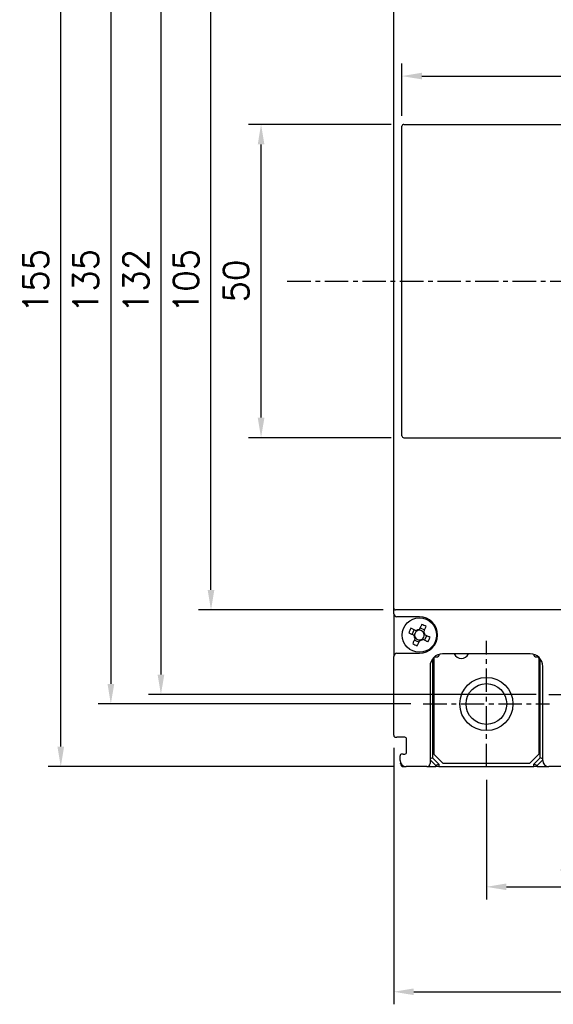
# Model space of a CAD drawing. Extents: x 978 to 2882, y -907 to 1847.
# Tile 13 of 20: x 1773 to 1858, y 1395 to 1552. Entities that reach past the tile are written whole.
import ezdxf

# ---------------------------------------------------------------- set-up
doc = ezdxf.new("R2010")
doc.units = 0
doc.header["$LTSCALE"] = 3
doc.header["$MEASUREMENT"] = 0
doc.linetypes.add('CENTER', pattern=[2, 1.25, -0.25, 0.25, -0.25])
doc.layers.get('0').update_dxf_attribs({"linetype": 'CONTINUOUS'})
doc.layers.get('Defpoints').update_dxf_attribs({"linetype": 'CONTINUOUS'})
doc.layers.add('cen', color=1, linetype='CENTER')
doc.layers.add('di', color=3, linetype='CONTINUOUS')
doc.styles.add('KIM', font='ROMANS.shx', dxfattribs={"height": 5, "bigfont": 'GSG1.shx'})
doc.styles.get("Standard").update_dxf_attribs({"font": 'romans.shx', "height": 4, "bigfont": 'ghs.shx'})
doc.dimstyles.new('STANDARD$0', dxfattribs={"dimtxt": 5, "dimasz": 5, "dimexe": 1, "dimexo": 2, "dimgap": 2, "dimtad": 1, "dimdec": 4, "dimzin": 12, "dimdsep": 46, "dimtxsty": 'KIM', "dimcen": -1, "dimdle": 0.1, "dimadec": 0, "dimazin": 0, "dimtfac": 1, "dimtdec": 4, "dimtmove": 0, "dimatfit": 3, "dimfxl": 0, "dimtolj": 1, "dimtzin": 0, "dimarcsym": 0})

# ---------------------------------------------------------------- blocks, each defined once
blk = doc.blocks.new('M3')
at = {"color": 4}
for p, q in [((1258.33, 221.58), (1258.67, 222.3)), ((1259.05, 222.12), (1258.95, 222.17)), ((1259.45, 222.35), (1259.41, 222.25)), ((1259.59, 222.64), (1260.31, 222.3)), ((1260.13, 221.92), (1260.17, 222.02)), ((1258.62, 221.45), (1258.72, 221.4)), ((1259.39, 220.33), (1258.67, 220.67)), ((1258.85, 221.05), (1258.8, 220.95)), ((1259.52, 220.62), (1259.57, 220.72)), ((1259.92, 220.85), (1260.02, 220.8)), ((1260.35, 221.52), (1260.25, 221.56)), ((1260.64, 221.38), (1260.3, 220.67))]:
    blk.add_line(p, q, dxfattribs=at)
at = {"color": 4, "flags": 128}
for points in [[(1259.84, 223.18), (1259.79, 223.08), (1259.75, 222.98), (1259.7, 222.87), (1259.65, 222.77), (1259.6, 222.67), (1259.55, 222.56), (1259.5, 222.46), (1259.45, 222.35)], [(1257.79, 221.84), (1257.89, 221.79), (1257.99, 221.74), (1258.1, 221.69), (1258.2, 221.65), (1258.31, 221.6), (1258.41, 221.55), (1258.52, 221.5), (1258.62, 221.45)], [(1258.95, 222.17), (1258.85, 222.22), (1258.74, 222.27), (1258.64, 222.32), (1258.54, 222.36), (1258.43, 222.41), (1258.33, 222.46), (1258.22, 222.51), (1258.12, 222.56)], [(1260.17, 222.02), (1260.22, 222.12), (1260.27, 222.23), (1260.32, 222.33), (1260.37, 222.43), (1260.42, 222.54), (1260.46, 222.64), (1260.51, 222.75), (1260.56, 222.85)], [(1258.8, 220.95), (1258.75, 220.85), (1258.7, 220.74), (1258.66, 220.64), (1258.61, 220.53), (1258.56, 220.43), (1258.51, 220.32), (1258.46, 220.22), (1258.41, 220.12)], [(1259.13, 219.78), (1259.18, 219.89), (1259.23, 219.99), (1259.28, 220.09), (1259.32, 220.2), (1259.37, 220.3), (1259.42, 220.41), (1259.47, 220.51), (1259.52, 220.62)], [(1260.02, 220.8), (1260.12, 220.75), (1260.23, 220.7), (1260.33, 220.65), (1260.44, 220.6), (1260.54, 220.55), (1260.65, 220.51), (1260.75, 220.46), (1260.85, 220.41)], [(1261.19, 221.13), (1261.08, 221.18), (1260.98, 221.22), (1260.88, 221.27), (1260.77, 221.32), (1260.67, 221.37), (1260.56, 221.42), (1260.46, 221.47), (1260.35, 221.52)]]:
    blk.add_lwpolyline(points, dxfattribs=at)
at = {"color": 4}
blk.add_circle((1259.49, 221.48), 2.75, dxfattribs=at)
for centre, radius, start, end in [((1253.74, 209.15), 15.31, 63.5189, 66.4838), ((1271.82, 215.73), 15.31, 153.5189, 156.4838), ((1259.49, 221.48), 0.771, 124.1053, 185.8975), ((1259.49, 221.48), 0.867, 92.1643, 127.8385), ((1259.49, 221.48), 0.771, 95.8975, 124.1053), ((1259.49, 221.48), 0.771, 34.1053, 95.8975), ((1259.49, 221.48), 0.771, 5.8975, 34.1053), ((1259.49, 221.48), 0.867, 2.1643, 37.8385), ((1265.24, 233.82), 15.31, 243.519, 246.4838), ((1259.49, 221.48), 0.867, 182.1643, 217.8385), ((1259.49, 221.48), 0.771, 185.8975, 214.1053), ((1259.49, 221.48), 0.771, 214.1053, 275.8975), ((1259.49, 221.48), 0.867, 272.1643, 307.8385), ((1259.49, 221.48), 0.771, 275.8975, 304.1053), ((1259.49, 221.48), 0.771, 304.1053, 5.8975), ((1247.15, 227.24), 15.31, 333.5189, 336.4838)]:
    blk.add_arc(centre, radius, start, end, dxfattribs=at)
blk = doc.blocks.new('*D64')
at = {"layer": 'Defpoints', "color": 0}
for p in [(1847.61, 1432.9), (1877.61, 1429.8), (1877.61, 1413.81)]:
    blk.add_point(p, dxfattribs=at)
at = {"layer": 'di'}
for p, q in [((1847.61, 1430.9), (1847.61, 1411.81)), ((1877.61, 1427.8), (1877.61, 1411.81)), ((1850.81, 1413.81), (1874.41, 1413.81))]:
    blk.add_line(p, q, dxfattribs=at)
for points in [[(1850.81, 1414.34), (1850.81, 1413.28), (1847.61, 1413.81)], [(1874.41, 1414.34), (1874.41, 1413.28), (1877.61, 1413.81)]]:
    blk.add_solid(points, dxfattribs=at)
at = {"layer": 'di', "insert": (1862.61, 1417.81), "char_height": 4, "attachment_point": 5}
blk.add_mtext('\\A1;30', dxfattribs=at)
blk = doc.blocks.new('*D68')
at = {"layer": 'Defpoints', "color": 0}
for p in [(1921.11, 1543.2), (1834.11, 1534.87), (1921.11, 1534.87)]:
    blk.add_point(p, dxfattribs=at)
at = {"layer": 'di'}
for p, q in [((1834.11, 1536.87), (1834.11, 1545.2)), ((1921.11, 1536.87), (1921.11, 1545.2)), ((1837.31, 1543.2), (1917.91, 1543.2))]:
    blk.add_line(p, q, dxfattribs=at)
for points in [[(1837.31, 1543.73), (1837.31, 1542.67), (1834.11, 1543.2)], [(1917.91, 1543.73), (1917.91, 1542.67), (1921.11, 1543.2)]]:
    blk.add_solid(points, dxfattribs=at)
at = {"layer": 'di', "insert": (1877.61, 1547.2), "char_height": 4, "attachment_point": 5}
blk.add_mtext('\\A1;87', dxfattribs=at)
blk = doc.blocks.new('*D72')
at = {"layer": 'Defpoints', "color": 0}
for p in [(1832.81, 1437.99), (1952.41, 1438.19), (1952.41, 1397.06)]:
    blk.add_point(p, dxfattribs=at)
at = {"layer": 'di'}
for p, q in [((1832.81, 1435.99), (1832.81, 1395.06)), ((1952.41, 1436.19), (1952.41, 1395.06)), ((1836.01, 1397.06), (1949.21, 1397.06))]:
    blk.add_line(p, q, dxfattribs=at)
for points in [[(1836.01, 1397.59), (1836.01, 1396.53), (1832.81, 1397.06)], [(1949.21, 1397.59), (1949.21, 1396.53), (1952.41, 1397.06)]]:
    blk.add_solid(points, dxfattribs=at)
at = {"layer": 'di', "insert": (1892.61, 1401.06), "char_height": 4, "attachment_point": 5}
blk.add_mtext('\\A1;120', dxfattribs=at)
blk = doc.blocks.new('*D88')
at = {"layer": 'Defpoints', "color": 0}
for p in [(1779.61, 1587.99), (1834.81, 1587.99), (1834.81, 1432.99)]:
    blk.add_point(p, dxfattribs=at)
at = {"layer": 'di'}
for p, q in [((1832.81, 1587.99), (1777.61, 1587.99)), ((1779.61, 1436.19), (1779.61, 1584.79)), ((1832.81, 1432.99), (1777.61, 1432.99))]:
    blk.add_line(p, q, dxfattribs=at)
for points in [[(1779.08, 1584.79), (1780.15, 1584.79), (1779.61, 1587.99)], [(1779.08, 1436.19), (1780.15, 1436.19), (1779.61, 1432.99)]]:
    blk.add_solid(points, dxfattribs=at)
at = {"layer": 'di', "insert": (1775.61, 1510.49), "char_height": 4, "attachment_point": 5, "rotation": 90}
blk.add_mtext('\\A1;155', dxfattribs=at)
blk = doc.blocks.new('*D89')
at = {"layer": 'Defpoints', "color": 0}
for p in [(1811.61, 1535.49), (1834.41, 1535.49), (1834.41, 1485.49)]:
    blk.add_point(p, dxfattribs=at)
at = {"layer": 'di'}
for p, q in [((1832.41, 1535.49), (1809.61, 1535.49)), ((1811.61, 1488.69), (1811.61, 1532.29)), ((1832.41, 1485.49), (1809.61, 1485.49))]:
    blk.add_line(p, q, dxfattribs=at)
for points in [[(1811.08, 1532.29), (1812.15, 1532.29), (1811.61, 1535.49)], [(1811.08, 1488.69), (1812.15, 1488.69), (1811.61, 1485.49)]]:
    blk.add_solid(points, dxfattribs=at)
at = {"layer": 'di', "insert": (1807.61, 1510.49), "char_height": 4, "attachment_point": 5, "rotation": 90}
blk.add_mtext('\\A1;50', dxfattribs=at)
blk = doc.blocks.new('*D90')
at = {"layer": 'Defpoints', "color": 0}
for p in [(1837.52, 1577.99), (1787.61, 1442.99), (1837.52, 1442.99)]:
    blk.add_point(p, dxfattribs=at)
at = {"layer": 'di'}
for p, q in [((1835.52, 1577.99), (1785.61, 1577.99)), ((1787.61, 1574.79), (1787.61, 1446.19)), ((1835.52, 1442.99), (1785.61, 1442.99))]:
    blk.add_line(p, q, dxfattribs=at)
for points in [[(1787.08, 1574.79), (1788.15, 1574.79), (1787.61, 1577.99)], [(1787.08, 1446.19), (1788.15, 1446.19), (1787.61, 1442.99)]]:
    blk.add_solid(points, dxfattribs=at)
at = {"layer": 'di', "insert": (1783.61, 1510.49), "char_height": 4, "attachment_point": 5, "rotation": 90}
blk.add_mtext('\\A1;135', dxfattribs=at)
blk = doc.blocks.new('*D87')
at = {"layer": 'Defpoints', "color": 0}
for p in [(1857.57, 1576.49), (1795.61, 1444.49), (1857.57, 1444.49)]:
    blk.add_point(p, dxfattribs=at)
at = {"layer": 'di'}
for p, q in [((1855.57, 1576.49), (1793.61, 1576.49)), ((1795.61, 1573.29), (1795.61, 1447.69)), ((1855.57, 1444.49), (1793.61, 1444.49))]:
    blk.add_line(p, q, dxfattribs=at)
for points in [[(1795.08, 1573.29), (1796.15, 1573.29), (1795.61, 1576.49)], [(1795.08, 1447.69), (1796.15, 1447.69), (1795.61, 1444.49)]]:
    blk.add_solid(points, dxfattribs=at)
at = {"layer": 'di', "insert": (1791.61, 1510.49), "char_height": 4, "attachment_point": 5, "rotation": 90}
blk.add_mtext('\\A1;132', dxfattribs=at)
blk = doc.blocks.new('*D86')
at = {"layer": 'Defpoints', "color": 0}
for p in [(1803.61, 1562.99), (1833.11, 1562.99), (1833.11, 1457.99)]:
    blk.add_point(p, dxfattribs=at)
at = {"layer": 'di'}
for p, q in [((1831.11, 1562.99), (1801.61, 1562.99)), ((1803.61, 1461.19), (1803.61, 1559.79)), ((1831.11, 1457.99), (1801.61, 1457.99))]:
    blk.add_line(p, q, dxfattribs=at)
for points in [[(1803.08, 1559.79), (1804.15, 1559.79), (1803.61, 1562.99)], [(1803.08, 1461.19), (1804.15, 1461.19), (1803.61, 1457.99)]]:
    blk.add_solid(points, dxfattribs=at)
at = {"layer": 'di', "insert": (1799.61, 1510.49), "char_height": 4, "attachment_point": 5, "rotation": 90}
blk.add_mtext('\\A1;105', dxfattribs=at)

msp = doc.modelspace()

# ---------------------------------------------------------------- linework, layer by layer
for p, q in [((1832.813, 1458.291), (1832.813, 1562.691)), ((1834.413, 1535.491), (1866.513, 1535.491)), ((1834.113, 1534.866), (1834.113, 1535.19)), ((1834.113, 1486.116), (1834.113, 1534.866)), ((1834.113, 1485.792), (1834.113, 1486.116)), ((1834.413, 1485.491), (1866.513, 1485.491)), ((1832.813, 1457.391), (1832.813, 1458.291)), ((1832.813, 1457.391), (1832.813, 1450.591)), ((1834.113, 1457.991), (1833.113, 1457.991)), ((1836.913, 1456.891), (1833.313, 1456.891)), ((1921.113, 1457.991), (1834.113, 1457.991)), ((1832.813, 1437.991), (1832.813, 1450.591)), ((1833.313, 1451.091), (1836.913, 1451.091)), ((1839.413, 1450.491), (1839.613, 1450.491)), ((1854.613, 1450.991), (1840.613, 1450.991)), ((1855.613, 1450.491), (1855.813, 1450.491)), ((1838.613, 1448.991), (1838.613, 1433.491)), ((1839.013, 1450.191), (1839.013, 1434.391)), ((1839.213, 1450.291), (1839.213, 1434.991)), ((1856.013, 1450.291), (1856.013, 1434.991)), ((1856.213, 1434.391), (1856.213, 1450.191)), ((1856.613, 1433.991), (1856.613, 1448.991)), ((1833.113, 1437.691), (1833.313, 1437.691)), ((1834.563, 1437.691), (1833.313, 1437.691)), ((1834.863, 1435.291), (1834.863, 1437.391)), ((1833.813, 1433.991), (1833.813, 1434.691)), ((1834.313, 1434.991), (1834.113, 1434.991)), ((1834.313, 1434.991), (1834.563, 1434.991)), ((1839.213, 1434.991), (1840.713, 1433.491)), ((1854.513, 1433.491), (1856.013, 1434.991)), ((1833.913, 1433.491), (1833.913, 1433.555)), ((1839.013, 1434.391), (1838.613, 1434.226)), ((1839.513, 1433.184), (1838.613, 1434.084)), ((1839.013, 1434.391), (1840.013, 1433.391)), ((1840.013, 1433.391), (1839.513, 1433.184)), ((1839.513, 1432.991), (1839.513, 1433.184)), ((1840.013, 1433.391), (1840.013, 1432.991)), ((1854.513, 1433.491), (1840.713, 1433.491)), ((1855.213, 1433.391), (1856.213, 1434.391)), ((1855.713, 1433.184), (1855.213, 1433.391)), ((1855.213, 1432.991), (1855.213, 1433.391)), ((1856.613, 1434.084), (1855.713, 1433.184)), ((1855.713, 1433.184), (1855.713, 1432.991)), ((1856.613, 1434.226), (1856.213, 1434.391)), ((1834.413, 1432.991), (1834.813, 1432.991)), ((1838.113, 1432.991), (1834.813, 1432.991)), ((1838.113, 1432.991), (1839.513, 1432.991)), ((1840.013, 1432.991), (1839.513, 1432.991)), ((1840.013, 1432.991), (1855.213, 1432.991)), ((1855.713, 1432.991), (1855.213, 1432.991)), ((1855.713, 1432.991), (1857.613, 1432.991)), ((1861.013, 1432.991), (1857.613, 1432.991))]:
    msp.add_line(p, q)
for radius in [4.25, 3.25]:
    msp.add_circle((1847.613, 1442.991), radius)
for centre, radius, start, end in [((1833.113, 1458.291), 0.3, 180, 270), ((1833.313, 1457.391), 0.5, 180, 270), ((1836.913, 1453.991), 2.9, 270, 90), ((1833.313, 1450.591), 0.5, 90, 180), ((1840.613, 1448.991), 2, 90, 180), ((1839.413, 1450.291), 0.2, 90, 180), ((1839.613, 1450.991), 0.5, 270, 352.57721), ((1843.613, 1451.491), 1.25, 203.57818, 336.42182), ((1854.613, 1448.991), 2, 0, 90), ((1855.613, 1450.991), 0.5, 187.42279, 270), ((1855.813, 1450.291), 0.2, 0, 90), ((1855.913, 1449.491), 0.3, 289.47122, 0), ((1833.113, 1437.991), 0.3, 180, 270), ((1834.563, 1437.391), 0.3, 0, 90), ((1834.113, 1434.691), 0.3, 90, 180), ((1834.563, 1435.291), 0.3, 270, 0), ((1834.813, 1433.991), 1, 180, 270), ((1834.413, 1433.491), 0.5, 180, 270), ((1838.113, 1433.491), 0.5, 270, 0), ((1857.613, 1433.991), 1, 180, 270)]:
    msp.add_arc(centre, radius, start, end)
for centre, major_axis, start_param, end_param in [((1834.413, 1535.19), (0, -0.301), 3.1415927, 4.712389), ((1834.413, 1485.792), (0, 0.301), 1.5707963, 3.1415927)]:
    msp.add_ellipse(centre, major_axis=major_axis, ratio=0.9961947, start_param=start_param, end_param=end_param)
at = {"layer": 'cen'}
for p, q in [((1815.802, 1510.491), (1964.5, 1510.491)), ((1847.613, 1432.903), (1847.613, 1453.079)), ((1857.569, 1444.491), (1867.657, 1444.491)), ((1837.525, 1442.991), (1857.701, 1442.991))]:
    msp.add_line(p, q, dxfattribs=at)

# ---------------------------------------------------------------- block references
at = {"rotation": 270}
msp.add_blockref('M3', (1615.429, 2713.478), dxfattribs=at)

# ---------------------------------------------------------------- dimensions: what is measured, and where the dimension line sits
at = {"layer": 'di'}
for base, p1, p2, picture, middle in [((1779.614, 1587.991), (1834.813, 1432.991), (1834.813, 1587.991), '*D88', (1779.614, 1510.491)), ((1787.614, 1442.991), (1837.525, 1577.991), (1837.525, 1442.991), '*D90', (1787.614, 1510.491)), ((1795.614, 1444.491), (1857.569, 1576.491), (1857.569, 1444.491), '*D87', (1795.614, 1510.491)), ((1803.614, 1562.991), (1833.113, 1457.991), (1833.113, 1562.991), '*D86', (1803.614, 1510.491)), ((1811.614, 1535.491), (1834.413, 1485.491), (1834.413, 1535.491), '*D89', (1811.614, 1510.491))]:
    dim = msp.add_linear_dim(base=base, p1=p1, p2=p2, angle=90, dimstyle='STANDARD$0', override={"dimtxt": 4, "dimasz": 3.2, "dimexe": 2, "dimdec": 2, "dimzin": 8, "dimtxsty": 'Standard', "dimcen": 0, "dimdle": 0, "dimclrd": 256, "dimclre": 256, "dimclrt": 256, "dimadec": 2, "dimazin": 2, "dimtfac": 0.6, "dimtdec": 2, "dimtmove": 0, "dimtzin": 8, "dimlwd": 65535, "dimlwe": 65535, "dimarcsym": 1}, dxfattribs=at)
    dim.commit()
    dim.dimension.update_dxf_attribs({"geometry": picture, "text_midpoint": middle, "dimtype": 160})
for base, p1, p2, picture, middle in [((1921.113, 1543.201), (1834.113, 1534.866), (1921.113, 1534.866), '*D68', (1877.613, 1547.201)), ((1877.613, 1413.809), (1847.613, 1432.903), (1877.613, 1429.803), '*D64', (1862.613, 1417.809))]:
    dim = msp.add_linear_dim(base=base, p1=p1, p2=p2, dimstyle='STANDARD$0', override={"dimtxt": 4, "dimasz": 3.2, "dimexe": 2, "dimdec": 2, "dimzin": 8, "dimtxsty": 'Standard', "dimcen": 0, "dimdle": 0, "dimclrd": 256, "dimclre": 256, "dimclrt": 256, "dimadec": 2, "dimazin": 2, "dimtfac": 0.6, "dimtdec": 2, "dimtzin": 8, "dimlwd": 65535, "dimlwe": 65535, "dimarcsym": 1}, dxfattribs=at)
    dim.commit()
    dim.dimension.update_dxf_attribs({"geometry": picture, "text_midpoint": middle})
dim = msp.add_linear_dim(base=(1952.413, 1397.06), p1=(1832.813, 1437.991), p2=(1952.413, 1438.191), text='120', dimstyle='STANDARD$0', override={"dimtxt": 4, "dimasz": 3.2, "dimexe": 2, "dimdec": 2, "dimzin": 8, "dimtxsty": 'Standard', "dimcen": 0, "dimdle": 0, "dimclrd": 256, "dimclre": 256, "dimclrt": 256, "dimadec": 2, "dimazin": 2, "dimtfac": 0.6, "dimtdec": 2, "dimtzin": 8, "dimlwd": 65535, "dimlwe": 65535, "dimarcsym": 1}, dxfattribs=at)
dim.commit()
dim.dimension.update_dxf_attribs({"geometry": '*D72', "text_midpoint": (1892.613, 1401.06)})

doc.saveas('drawing.dxf')
